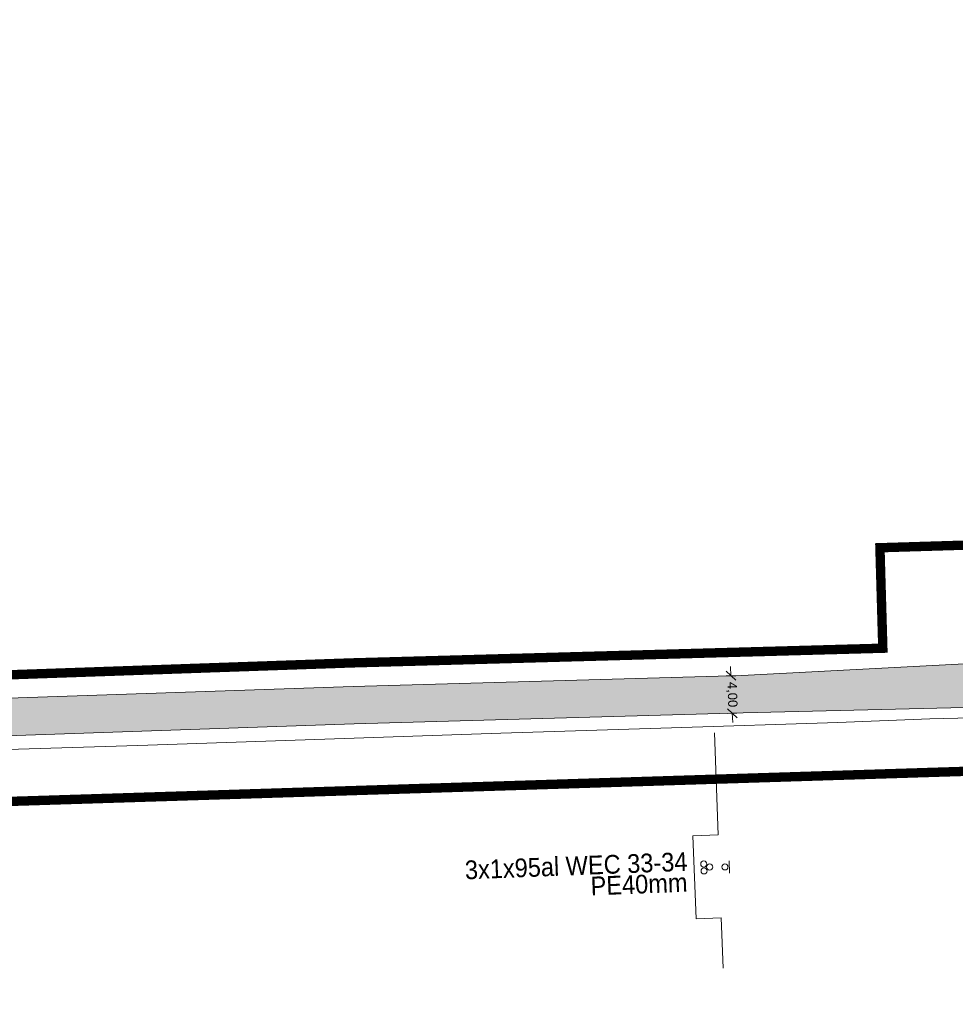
# Model space of a CAD drawing. Header units: metres. Extents: x 68442 to 71740, y 407111 to 411160.
# Tile 118 of 186: x 71045 to 71145, y 408596 to 408701. Entities that reach past the tile are written whole.
import ezdxf
from ezdxf.enums import TextEntityAlignment as Align

# ---------------------------------------------------------------- set-up
doc = ezdxf.new("R2010")
doc.units = ezdxf.units.M
doc.linetypes.add('XX-CENTER', pattern=[8, 5, -1, 1, -1])
doc.layers.get('0').update_dxf_attribs({"lineweight": 0})
doc.layers.get('Defpoints').update_dxf_attribs({"lineweight": 0})
for name, color, linetype, lineweight in [('- van den heuvel - hs', 1, 'Continuous', 0), ('- van den heuvel - pe 40mm', 3, 'Continuous', 0), ('- van den heuvel -aanpeillijntjes en ge-explodeerde maatvoering', 7, 'Continuous', 0), ('- van den heuvel -kabel', 150, 'Continuous', 0), ('- van den heuvel -txt', 7, 'Continuous', 0), ('MACG_alg_werkgrens', 3, 'XX-CENTER', 0), ('RS AB Kabel', 224, 'Continuous', 0), ('RS AB Mantelbuis', 1, 'Continuous', 0)]:
    doc.layers.add(name, color=color, linetype=linetype, lineweight=lineweight)
for name, color, linetype, lineweight, transparency in [('MACG_n_maatvoering', 3, 'Continuous', 0, 0.8), ('MACG_n_vhr_arc_auxcrane', 3, 'Continuous', 0, 0.8), ('MACG_n_vhr_arc_gravel', 34, 'Continuous', 0, 0.8), ('MACG_n_vhr_kant_', 7, 'Continuous', 0, 0.8)]:
    doc.layers.add(name, color=color, linetype=linetype, lineweight=lineweight, transparency=transparency)
doc.styles.add('MACG_standaard', font='arial.ttf', dxfattribs={"height": 2})
doc.styles.get("Standard").update_dxf_attribs({"font": 'arial.ttf'})
doc.dimstyles.new('MACG_standaard', dxfattribs={"dimscale": 0, "dimtxt": 2, "dimasz": 2, "dimexe": 1, "dimexo": 0.1, "dimgap": 1, "dimtad": 0, "dimzin": 1, "dimtxsty": 'MACG_standaard', "dimcen": 0, "dimclrd": 256, "dimclre": 256, "dimclrt": 256, "dimazin": 0, "dimtfac": 1, "dimtofl": 0, "dimtmove": 1, "dimatfit": 3, "dimfxl": 1, "dimfxlon": 1, "dimtfill": 1, "dimlwd": -1, "dimlwe": -1, "dimarcsym": 0})
pattern_1 = [(344.33068583, (35592.2338, 204299.6094), (0.4156510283, -0.7397528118), [0.5, -0.7]), (344.33068583, (35592.33773, 204299.4245), (0.4156510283, -0.7397528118), [0.2, -1]), (344.33068583, (35592.41876, 204299.71334), (0.4156510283, -0.7397528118), [0.2, -1])]

# ---------------------------------------------------------------- blocks, each defined once
blk = doc.blocks.new('_Oblique')
at = {"color": 0, "linetype": 'ByBlock', "lineweight": -2}
blk.add_line((-0.5, -0.5), (0.5, 0.5), dxfattribs=at)
blk = doc.blocks.new('*D95')
at = {"layer": 'Defpoints', "color": 0, "transparency": 16777216}
for p in [(71121.97, 408630.9), (71120.95, 408626.86), (71122.11, 408626.9)]:
    blk.add_point(p, dxfattribs=at)
at = {"layer": 'MACG_n_maatvoering', "transparency": 16777216}
for p, q in [((71120.81, 408630.86), (71120.77, 408631.85)), ((71121.31, 408630.87), (71120.31, 408630.84)), ((71121.45, 408626.88), (71120.45, 408626.84)), ((71120.95, 408626.86), (71120.99, 408625.86))]:
    blk.add_line(p, q, dxfattribs=at)
for p, rotation in [((71120.81, 408630.86), 272.0666876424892), ((71120.95, 408626.86), 92.06668764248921)]:
    blk.add_blockref('_Oblique', p, dxfattribs=dict(at, rotation=rotation))
at = {"layer": 'MACG_n_maatvoering', "transparency": 16777216, "insert": (71120.88, 408628.86), "char_height": 1, "attachment_point": 5, "rotation": 272.0667, "style": 'MACG_standaard', "bg_fill": 3, "box_fill_scale": 1.1, "bg_fill_color": 256, "bg_fill_true_color": 13158600, "bg_fill_transparency": 0}
blk.add_mtext('4,00', dxfattribs=at)

msp = doc.modelspace()

# ---------------------------------------------------------------- hatches: boundary and pattern name
at = {"layer": 'MACG_n_vhr_arc_gravel'}
h = msp.add_hatch(dxfattribs=at)
h.set_pattern_fill('GOST_GLASS', color=256, scale=0.2, angle=297.11731, style=0)
h.set_pattern_definition(pattern_1)
h.paths.add_polyline_path([(70750.25, 408640, 1), (70771.75, 408640, 1)])
h.paths.add_polyline_path([(70767.75, 408640, -1), (70754.25, 408640, -1)], flags=16)
h.paths.add_polyline_path([(71190.25, 408614, 1), (71211.75, 408614, 1)])
h.paths.add_polyline_path([(71207.75, 408614, -1), (71194.25, 408614, -1)], flags=16)
h.paths.add_polyline_path([(71649.75, 408660, 1), (71628.25, 408660, 1)])
h.paths.add_polyline_path([(71632.25, 408660, -1), (71645.75, 408660, -1)], flags=16)
h = msp.add_hatch(dxfattribs=at)
h.set_pattern_fill('GOST_GLASS', color=256, scale=0.2, angle=297.11731, style=0)
h.set_pattern_definition(pattern_1)
edge = h.paths.add_edge_path()
edge.add_line((70774.396, 408656.136), (70760.398, 408655.699))
edge.add_line((70760.398, 408655.699), (70760.585, 408650.742))
edge.add_arc((70761, 408640), 10.75, 2.21337, 92.21337, ccw=False)
edge.add_arc((70761, 408640), 10.75, -87.78663, 2.21337, ccw=False)
edge.add_line((70761.415, 408629.258), (70761.533, 408626.207))
edge.add_line((70761.533, 408626.207), (70775.336, 408626.716))
edge.add_line((70775.336, 408626.716), (70775.477, 408626.721))
edge.add_line((70775.477, 408626.721), (70774.396, 408656.136))
edge = h.paths.add_edge_path()
edge.add_line((71213.678, 408630.118), (71200.388, 408629.805))
edge.add_line((71200.388, 408629.805), (71200.585, 408624.742))
edge.add_arc((71201, 408614), 10.75, 2.21337, 92.21337, ccw=False)
edge.add_arc((71201, 408614), 10.75, -87.78663, 2.21337, ccw=False)
edge.add_line((71201.415, 408603.258), (71201.547, 408599.857))
edge.add_line((71201.547, 408599.857), (71214.783, 408600.345))
edge.add_line((71214.783, 408600.345), (71213.678, 408630.118))

# ---------------------------------------------------------------- linework, layer by layer
at = {"layer": '- van den heuvel - hs'}
for centre in [(71117.909, 408610.769), (71117.937, 408610.038), (71118.539, 408610.447)]:
    msp.add_circle(centre, 0.326, dxfattribs=at)
at = {"layer": '- van den heuvel - pe 40mm'}
msp.add_circle((71120.16, 408610.464), 0.326, dxfattribs=at)
at = {"layer": '- van den heuvel -aanpeillijntjes en ge-explodeerde maatvoering'}
for points in [[(71119.063, 408624.765), (71119.433, 408613.892), (71116.752, 408613.791), (71117.097, 408604.936), (71119.778, 408605.037)], [(71119.778, 408605.037), (71119.989, 408599.664)]]:
    msp.add_lwpolyline(points, dxfattribs=at)
at = {"layer": '- van den heuvel -kabel'}
msp.add_lwpolyline([(71120.654, 408609.792), (71120.603, 408611.094)], dxfattribs=at)
at = {"layer": 'MACG_alg_werkgrens', "ltscale": 10, "const_width": 1, "flags": 128}
msp.add_lwpolyline([(71465.406, 407420.649), (71462.648, 407413.139), (71437.76, 407423.219), (71431.706, 407426.394), (71412.362, 407436.329), (71404.772, 407439.8), (71316.491, 407480.179), (71284.757, 407496.468), (71249.36, 407511.986), (71214.962, 407529.71), (71191.396, 407483.927), (71150.589, 407404.732), (71168.177, 407392.902), (71161.286, 407373.515), (71144.93, 407344.206), (71115.901, 407287.439), (71113.936, 407270.957), (71078.17, 407236.48), (71058.5, 407222.66), (71032.65, 407211.546), (71010.252, 407205.593), (70981.457, 407204.101), (70943.412, 407210.809), (70922.41, 407219.64), (70878.588, 407248.774), (70729.287, 407351.852), (70728.011, 407352.727), (70721.986, 407343.937), (70649.092, 407393.899), (70655.14, 407402.682), (70545.753, 407478.064), (70437.714, 407552.884), (70364.415, 407603.356), (70358.371, 407594.578), (70285.156, 407644.993), (70291.2, 407653.77), (70290.166, 407654.482), (70161.924, 407742.734), (70051.196, 407819.283), (69996.965, 407856.448), (69990.953, 407847.665), (69918.942, 407896.96), (69924.665, 407905.98), (69895.152, 407926.411), (69875.283, 407939.445), (69866.942, 407949.246), (69858.226, 407963.205), (69853.141, 407974.836), (69850.175, 407984.571), (69848.045, 407995.783), (69847.238, 408005.92), (69847.575, 408017.366), (69850.692, 408034.812), (69856.32, 408050.261), (69881.049, 408099.821), (69906.237, 408140.878), (69967.707, 408228.575), (69960.209, 408232.624), (70003.187, 408311.8), (70010.402, 408307.905), (70017.122, 408319.519), (70025.131, 408331.446), (70040.788, 408352.956), (70049.799, 408367.543), (70051.76, 408375.163), (70051.76, 408388.582), (70050.801, 408393.32), (70041.254, 408423.688), (70025.21, 408462.21), (70000, 408479.97), (70026.48, 408518.11), (70037.55, 408530.34), (70000.74, 408556.19), (69948.82, 408555.87), (69945.706, 408544.622), (69935.731, 408545.183), (69934.935, 408531.604), (69933.362, 408531.647), (69909.742, 408532.502), (69886.023, 408533.491), (69877.993, 408531.836), (69872.373, 408529.287), (69866.167, 408524.444), (69862.498, 408520.061), (69837.613, 408484.605), (69809.513, 408445.146), (69781.226, 408404.8), (69725.804, 408325.916), (69710.272, 408304.049), (69716.446, 408293.344), (69670.885, 408229.882), (69661.509, 408235.01), (69616.618, 408171.189), (69587.096, 408130.353), (69560.303, 408110.729), (69539.944, 408104.392), (69528.345, 408103.56), (69507.689, 408106.382), (69464.232, 408116.875), (69390.794, 408134.475), (69305.748, 408154.827), (69258.955, 408166.338), (69256.366, 408156.094), (69179.705, 408174.624), (69182.444, 408184.419), (69087.142, 408207.366), (69023.233, 408222.725), (68907.132, 408250.608), (68902.908, 408251.859), (68900.299, 408241.591), (68835.419, 408257.387), (68829.632, 408258.796), (68832.328, 408268.999), (68737.755, 408291.435), (68644.879, 408313.766), (68615.273, 408320.987), (68594.693, 408327.905), (68576.927, 408338.663), (68562.076, 408352.857), (68546.452, 408379.502), (68540.008, 408412.479), (68541.066, 408429.152), (68546.111, 408448.237), (68554.716, 408465.172), (68568.02, 408486.068), (68572.082, 408493.356), (68609.76, 408545.329), (68617.565, 408556.908), (68611.491, 408569.232), (68613.993, 408571.672), (68618.227, 408575.759), (68626.695, 408569.435), (68642.688, 408558.198), (68662.531, 408551.978), (68668.417, 408551.15), (68681.155, 408552.078), (68777.078, 408555.179), (68865.598, 408557.839), (68968.374, 408561.089), (68968.042, 408571.651), (69050.82, 408574.296), (69051.157, 408563.567), (69101.098, 408565.358), (69165.377, 408568.999), (69201.139, 408575.735), (69238.476, 408587.237), (69270.772, 408598.893), (69301.489, 408607.78), (69333.401, 408612.335), (69363.39, 408613.518), (69363.055, 408624.14), (69449.855, 408626.87), (69450.192, 408616.199), (69480.35, 408617.459), (69579.387, 408620.368), (69614.723, 408622.63), (69659.05, 408629.938), (69712.969, 408640.811), (69764.613, 408650.999), (69762.56, 408661.426), (69838.754, 408676.274), (69854.066, 408668.451), (69862.318, 408670.115), (69871.007, 408670.753), (69877.268, 408669.616), (69884.534, 408665.432, 0.1150556), (69905.12, 408655.227), (69931.992, 408655.635), (69931.738, 408665.079), (69938.17, 408668.13), (69963.51, 408670.944), (69968.941, 408666.443), (70014.092, 408666.62), (70013.062, 408666.64), (70052.031, 408665.879), (70108.785, 408664.771), (70108.492, 408626.708), (70110.09, 408574.745), (70140.741, 408574.068), (70179.845, 408576.978), (70179.492, 408582.411), (70179.031, 408601.284), (70178.231, 408626.657), (70181.15, 408635.23), (70209.1, 408636.03), (70213.163, 408636.958), (70243.092, 408639.29), (70307.758, 408639.306), (70343.557, 408641.26), (70345.206, 408641.26), (70348.034, 408642.108), (70362.751, 408644.755), (70395.793, 408649.478), (70408.702, 408650.577), (70462.537, 408652.339), (70514.375, 408653.899), (70565.274, 408655.659), (70615.598, 408657.229), (70697.729, 408659.789), (70697.418, 408670.422), (70790.324, 408673.323), (70790.641, 408662.506), (70800.376, 408662.581), (70824.594, 408660.546), (70844.968, 408657.027), (70866.867, 408651.43), (70890.771, 408644.483), (70907.698, 408639.7), (70924.847, 408635.915), (70950.418, 408631.746), (70970.909, 408629.969), (70995.819, 408629.65), (71028.881, 408630.449), (71080.388, 408632.239), (71137.011, 408633.806), (71136.703, 408644.531), (71229.599, 408647.351), (71229.915, 408636.714), (71266.395, 408637.869), (71303.344, 408639.089), (71382.507, 408641.709), (71438.798, 408643.409), (71473.55, 408644.498), (71500.58, 408646.369), (71530.71, 408651.273), (71551.002, 408656.043), (71572.149, 408662.424), (71569.02, 408672.348), (71657.68, 408700.266), (71664.655, 408678.126), (71673.979, 408641.979), (71625.171, 408626.246), (71590.668, 408648.917), (71584.955, 408652.174), (71567.883, 408646.935), (71559.774, 408644.344), (71531.935, 408638.002), (71507.048, 408633.798), (71478.724, 408631.138), (71468.632, 408630.812), (71416.841, 408629.098), (71228.116, 408623.147), (71229.461, 408586.715), (71178.215, 408584.813), (71151.058, 408616.106), (71146.916, 408620.699), (71040.783, 408617.356), (70988.897, 408616.225), (70970.676, 408616.505), (70947.885, 408618.458), (70921.561, 408622.803), (70904.249, 408626.625), (70852.735, 408641.218), (70841.996, 408643.938), (70822.693, 408647.276), (70799.636, 408649.208), (70788.663, 408649.061), (70789.991, 408613.085), (70738.91, 408611.189), (70712.52, 408641.822), (70708.479, 408646.829), (70424.502, 408637.837), (70408.438, 408637.263), (70397.35, 408635.843), (70386.61, 408634.549), (70376.012, 408632.71), (70360.761, 408629.878), (70353.585, 408621.127), (70363.582, 408543.674), (70361.281, 408539.705), (70365.314, 408451.569), (70364.256, 408404.678), (70367.836, 408365.748), (70374.776, 408321.971), (70384.599, 408277.163), (70396.634, 408235.657), (70410.682, 408196.472), (70436.61, 408135.984, -0.1523607), (70447.619, 408125.306), (70453.92, 408115.911), (70470.126, 408087.78), (70486.342, 408065.104), (70482.343, 408062.878), (70503.254, 408033.442), (70527.367, 408001.27), (70555.217, 407970.242), (70589.376, 407936.652), (70638.984, 407895.054), (70665.899, 407875.91), (70668.25, 407879.794), (70677.505, 407872.509), (70719.039, 407847.669), (70758.4, 407822.34), (70775.091, 407782.344), (70841.348, 407747.704), (70908.119, 407712.795), (70911.322, 407718.92), (70949.973, 407708.535), (71003.554, 407681.932), (71013.434, 407700.68), (71080.281, 407665.416), (71160.477, 407596.544), (71171.337, 407593.164), (71190.181, 407586.248), (71207.298, 407579.286), (71234.021, 407566.554), (71277.874, 407543.714), (71304.765, 407528.777), (71331.295, 407511.637), (71350.687, 407502.493), (71366.901, 407505.469), (71378.503, 407523.138), (71443.522, 407480.851, -0.2173664), (71465.406, 407420.649)], format="xyb", dxfattribs=at)
at = {"layer": 'RS AB Mantelbuis', "ltscale": 0.1}
msp.add_lwpolyline([(71206.594, 408628.729), (71189.393, 408627.886), (71172.023, 408626.993), (71142.039, 408626.253)], dxfattribs=at)

# ---------------------------------------------------------------- texts
at = {"layer": '- van den heuvel -txt', "width": 0.9}
for s, p in [('3x1x95al WEC 33-34', (71116.195, 408610.051)), ('PE40mm', (71116.2, 408607.815))]:
    msp.add_text(s, height=2, rotation=2.22364, dxfattribs=at).set_placement(p, align=Align.RIGHT)

# ---------------------------------------------------------------- next in the draw order: dimensions: what is measured, and where the dimension line sits
at = {"layer": 'MACG_n_maatvoering'}
dim = msp.add_aligned_dim(p1=(71121.968, 408630.897), p2=(71122.112, 408626.9), distance=-1.158, dimstyle='MACG_standaard', override={"dimblk1": 'Oblique', "dimblk2": 'Oblique', "dimsah": 1}, dxfattribs=at)
dim.commit()
dim.dimension.update_dxf_attribs({"geometry": '*D95', "text_midpoint": (71120.883, 408628.857)})

# ---------------------------------------------------------------- next in the draw order: hatches: boundary and pattern name
at = {"layer": 'MACG_n_vhr_arc_auxcrane'}
h = msp.add_hatch(dxfattribs=at)
h.set_pattern_fill('ACO-BETON_DETAIL', color=256, scale=2, angle=90, style=0, pattern_type=2)
h.set_pattern_definition([(91.78819223, (35353.8937, 204329.0292), (-0.6090692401, 0.2811310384), [0, -0.6])])
h.paths.add_polyline_path([(70348.394, 408639.128), (70358.299, 408641.831), (70385.922, 408645.483), (70408.872, 408648.392), (70462.636, 408649.938), (70514.434, 408651.538), (70565.345, 408653.268), (70593.499, 408654.128), (70615.678, 408654.838), (70678.678, 408656.787), (70707.775, 408658.058), (70780.704, 408660.335), (70800.049, 408660.212), (70824.092, 408658.198), (70844.287, 408654.705), (70866.136, 408649.172), (70890.106, 408642.141), (70906.948, 408637.294), (70924.219, 408633.481), (70949.936, 408629.269), (70970.606, 408627.507), (70995.748, 408627.121), (71028.926, 408627.958), (71080.479, 408629.718), (71121.968, 408630.897), (71147.064, 408632.197), (71219.982, 408634.398), (71266.463, 408635.348), (71303.302, 408636.598), (71358.354, 408638.358), (71401.04, 408639.568), (71442.561, 408640.978), (71478.097, 408642.123), (71506.071, 408644.754), (71529.792, 408648.795), (71556.873, 408654.965), (71564.351, 408657.354), (71564.245, 408657.371), (71582.361, 408663.287), (71658.235, 408687.18), (71659.436, 408683.364), (71622.693, 408671.794), (71620.996, 408670.524), (71583.774, 408658.803), (71568.271, 408654.407), (71557.928, 408651.103), (71530.572, 408644.871), (71506.595, 408640.786), (71478.349, 408638.129), (71442.693, 408636.98), (71401.164, 408635.57), (71358.475, 408634.36), (71303.434, 408632.6), (71266.594, 408631.35), (71220.103, 408630.4), (71188.19, 408629.436), (71186.212, 408628.675), (71147.206, 408627.497), (71122.112, 408626.9), (71080.604, 408625.72), (71029.045, 408623.96), (70995.768, 408623.12), (70970.405, 408623.51), (70949.442, 408625.297), (70923.464, 408629.551), (70905.963, 408633.415), (70888.99, 408638.3), (70865.082, 408645.312), (70843.454, 408650.789), (70823.584, 408654.226), (70799.899, 408656.21), (70780.828, 408656.337), (70748.916, 408655.34), (70746.939, 408654.577), (70707.934, 408653.359), (70678.813, 408652.79), (70615.804, 408650.84), (70593.624, 408650.13), (70565.474, 408649.27), (70514.564, 408647.54), (70462.755, 408645.94), (70409.181, 408644.399), (70386.436, 408641.516), (70359.091, 408637.901), (70352.032, 408635.974)])

# ---------------------------------------------------------------- next in the draw order: linework, layer by layer
at = {"layer": 'MACG_n_vhr_kant_'}
for points in [[(70800.049, 408660.212), (70824.092, 408658.198), (70844.287, 408654.705), (70866.136, 408649.172), (70890.106, 408642.141), (70906.948, 408637.294), (70924.219, 408633.481), (70949.936, 408629.269), (70970.606, 408627.507), (70995.748, 408627.121), (71028.926, 408627.958), (71080.479, 408629.718), (71121.968, 408630.897), (71147.064, 408632.197), (71219.982, 408634.398), (71266.463, 408635.348), (71303.302, 408636.598)], [(71303.434, 408632.6), (71266.594, 408631.35), (71220.103, 408630.4), (71188.19, 408629.436), (71186.212, 408628.675), (71147.206, 408627.497), (71122.112, 408626.9), (71080.604, 408625.72), (71029.045, 408623.96), (70995.768, 408623.12), (70970.405, 408623.51), (70949.442, 408625.297), (70923.464, 408629.551), (70905.963, 408633.415), (70888.99, 408638.3), (70865.082, 408645.312), (70843.454, 408650.789), (70823.584, 408654.226), (70799.899, 408656.21)]]:
    msp.add_lwpolyline(points, dxfattribs=at)
at = {"layer": 'RS AB Kabel', "ltscale": 0.1}
msp.add_lwpolyline([(70799.91, 408655.125), (70823.469, 408653.151), (70843.226, 408649.734), (70851.629, 408647.606), (70876.824, 408640.515), (70900.215, 408633.638), (70925.788, 408627.856), (70955.69, 408623.169), (70976.539, 408621.887), (70997.147, 408621.673), (71017.445, 408622.156), (71037.76, 408622.803), (71057.52, 408623.431), (71077.472, 408624.11), (71096.243, 408624.733), (71114.471, 408625.29), (71132.196, 408625.884), (71142.039, 408626.253)], dxfattribs=at)

doc.saveas('drawing.dxf')
